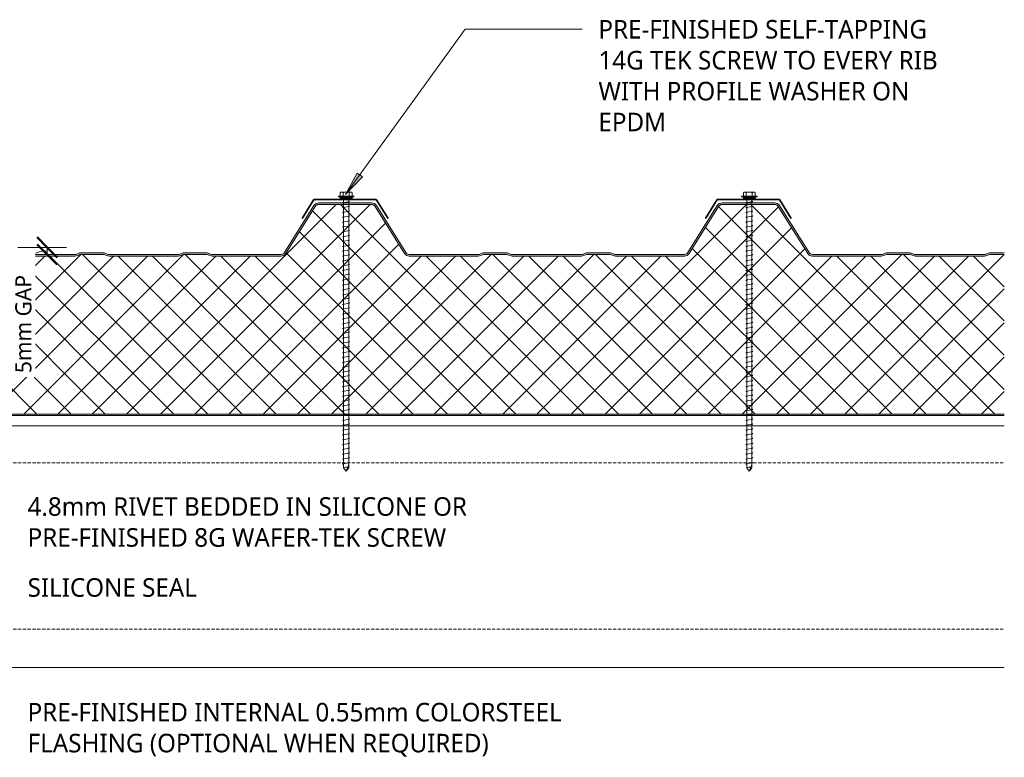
# Model space of a CAD drawing. Header units: millimetres. Extents: x -399 to 996, y 9 to 657.
# Tile 5 of 5: x 386 to 996, y 199 to 657. Entities that reach past the tile are written whole.
import ezdxf

# ---------------------------------------------------------------- set-up
doc = ezdxf.new("R2010")
doc.units = ezdxf.units.MM
doc.linetypes.add('Dash Short', pattern=[3, 2, -1])
for name, color, linetype, lineweight in [('A-ANNO-DIMS', 211, 'Continuous', 9), ('A-ANNO-DIMS-5', 211, 'Continuous', 9), ('A-DETL', 90, 'Continuous', 13), ('A-DETL-GENF', 92, 'Continuous', 13), ('G-ANNO-TEXT', 231, 'Continuous', 9)]:
    doc.layers.add(name, color=color, linetype=linetype, lineweight=lineweight)
doc.styles.add('Yu Gothic', font='Yu Gothic.ttf', dxfattribs={"height": 11.5})
doc.styles.add('Yu Gothic_1', font='Yu Gothic.ttf', dxfattribs={"height": 10})
doc.dimstyles.new('Diagonal_1', dxfattribs={"dimscale": 304.8, "dimtxt": 11.609035, "dimasz": 0.04101, "dimexe": 0.03937, "dimexo": 0.024606, "dimgap": 0.024606, "dimtad": 1, "dimdec": 0, "dimzin": 0, "dimdsep": 46, "dimtxsty": 'Yu Gothic_1', "dimblk1": 'OBLIQUE', "dimblk2": 'OBLIQUE', "dimsah": 1, "dimcen": 0.09, "dimazin": 0, "dimtfac": 1, "dimtdec": 4, "dimtix": 1, "dimtmove": 1, "dimatfit": 3, "dimfxl": 1, "dimtvp": 1, "dimtfill": 1, "dimtolj": 1, "dimtzin": 0, "dimarcsym": 2})

# ---------------------------------------------------------------- blocks, each defined once
blk = doc.blocks.new('Metecno RFw 1000 - FLAT FINISH - RFw 1000 100mm - FLAT-4181614-06  BARGE WITH PROFILED CLADDING')
at = {"layer": 'A-DETL-GENF'}
h = blk.add_hatch(color=256, dxfattribs=at)
h.paths.add_polyline_path([(1009.62, 0), (53.69, 0), (53.69, -1), (1018.41, -1.03), (1018.77, -1.23), (1018.97, -1.59), (1019, -1.8), (1018.97, -6.17), (1018.77, -6.53), (1018.6, -6.65), (1014.54, -9), (1001.2, -9), (1000.63, -9.07), (1000.1, -9.29), (999.64, -9.64), (999.29, -10.1), (999.07, -10.63), (999, -11.2), (998.97, -13.41), (998.77, -13.76), (998.41, -13.97), (998.2, -14), (994, -14), (994, -15), (998.41, -14.97), (998.67, -14.94), (999.1, -14.76), (999.47, -14.47), (999.84, -13.89), (999.94, -13.67), (1000, -12.99), (1000.04, -10.89), (1000.16, -10.6), (1000.35, -10.35), (1000.6, -10.16), (1000.89, -10.04), (1001.2, -10), (1014.54, -9.97), (1014.79, -9.94), (1015.22, -9.76), (1019.1, -7.52), (1019.47, -7.23), (1019.84, -6.65), (1019.94, -6.43), (1020, -5.96), (1020, -1.8), (1019.9, -1.23), (1019.76, -0.9), (1019.47, -0.53), (1019, -0.2), (1018.6, -0.05), (1018.2, 0)])
h.paths.add_polyline_path([(879.95, -99), (879.19, -99.07), (878.46, -99.29), (876.68, -100), (862.07, -100), (860.28, -99.29), (859.55, -99.07), (858.79, -99), (815.95, -99), (815.19, -99.07), (814.46, -99.29), (812.68, -100), (798.07, -100), (796.28, -99.29), (795.55, -99.07), (794.79, -99), (752.04, -99), (751.18, -99.11), (750.39, -99.43), (749.69, -99.93), (749.15, -100.6), (730.91, -129.78), (730.5, -130.29), (729.97, -130.67), (729.36, -130.92), (728.71, -131), (696.04, -131), (695.38, -130.92), (694.77, -130.67), (694.25, -130.29), (693.83, -129.78), (675.59, -100.6), (675.05, -99.93), (674.36, -99.43), (673.56, -99.11), (672.71, -99), (629.95, -99), (629.19, -99.07), (628.46, -99.29), (626.68, -100), (612.07, -100), (610.28, -99.29), (609.55, -99.07), (608.79, -99), (565.95, -99), (565.19, -99.07), (564.46, -99.29), (562.68, -100), (548.07, -100), (546.28, -99.29), (545.55, -99.07), (544.79, -99), (502.04, -99), (501.18, -99.11), (500.39, -99.43), (499.69, -99.93), (499.15, -100.6), (480.91, -129.78), (480.5, -130.29), (479.97, -130.67), (479.36, -130.92), (478.71, -131), (446.04, -131), (445.38, -130.92), (444.77, -130.67), (444.25, -130.29), (443.83, -129.78), (425.59, -100.6), (425.05, -99.93), (424.36, -99.43), (423.56, -99.11), (422.71, -99), (379.95, -99), (379.19, -99.07), (378.46, -99.29), (376.68, -100), (362.07, -100), (360.28, -99.29), (359.55, -99.07), (358.79, -99), (315.95, -99), (315.19, -99.07), (314.46, -99.29), (312.68, -100), (298.07, -100), (296.28, -99.29), (295.55, -99.07), (294.79, -99), (252.04, -99), (251.18, -99.11), (250.39, -99.43), (249.69, -99.93), (249.15, -100.6), (230.91, -129.78), (230.5, -130.29), (229.97, -130.67), (229.36, -130.92), (228.71, -131), (196.04, -131), (195.38, -130.92), (194.77, -130.67), (194.25, -130.29), (193.83, -129.78), (175.59, -100.6), (175.05, -99.93), (174.36, -99.43), (173.56, -99.11), (172.71, -99), (129.95, -99), (129.07, -99.11), (128.46, -99.29), (126.68, -100), (112.07, -100), (110.28, -99.29), (109.55, -99.07), (108.79, -99), (65.95, -99), (65.19, -99.07), (64.46, -99.29), (62.68, -100), (53.69, -100), (53.69, -101), (62.86, -100.95), (63.41, -100.79), (65.38, -100.05), (65.95, -100), (109.36, -100.05), (110.28, -100.36), (111.88, -100.95), (112.45, -101), (126.86, -100.95), (127.41, -100.79), (129.38, -100.05), (129.95, -100), (172.71, -100), (173.31, -100.08), (173.87, -100.3), (174.36, -100.66), (174.74, -101.13), (192.98, -130.31), (193.56, -131.01), (194.29, -131.55), (195.13, -131.89), (196.04, -132), (228.71, -132), (229.61, -131.89), (230.45, -131.55), (231.26, -130.92), (231.76, -130.31), (250, -101.13), (250.39, -100.66), (250.87, -100.3), (251.43, -100.08), (252.04, -100), (295.36, -100.05), (296.28, -100.36), (297.88, -100.95), (298.45, -101), (312.86, -100.95), (313.41, -100.79), (315.38, -100.05), (315.95, -100), (359.36, -100.05), (360.28, -100.36), (361.88, -100.95), (362.45, -101), (376.86, -100.95), (377.41, -100.79), (379.38, -100.05), (379.95, -100), (422.71, -100), (423.31, -100.08), (423.87, -100.3), (424.36, -100.66), (424.74, -101.13), (442.98, -130.31), (443.56, -131.01), (444.29, -131.55), (445.13, -131.89), (446.04, -132), (478.71, -132), (479.61, -131.89), (480.5, -131.52), (481.2, -131), (481.76, -130.31), (500, -101.13), (500.39, -100.66), (500.87, -100.3), (501.43, -100.08), (502.04, -100), (545.36, -100.05), (546.28, -100.36), (547.88, -100.95), (548.45, -101), (562.86, -100.95), (563.41, -100.79), (565.38, -100.05), (565.95, -100), (609.36, -100.05), (610.28, -100.36), (611.88, -100.95), (612.45, -101), (626.86, -100.95), (627.41, -100.79), (629.38, -100.05), (629.95, -100), (672.71, -100), (673.31, -100.08), (673.87, -100.3), (674.36, -100.66), (674.74, -101.13), (692.98, -130.31), (693.56, -131.01), (694.29, -131.55), (695.13, -131.89), (696.04, -132), (728.71, -132), (729.61, -131.89), (730.45, -131.55), (731.2, -131), (731.76, -130.31), (750, -101.13), (750.39, -100.66), (750.87, -100.3), (751.43, -100.08), (752.04, -100), (795.36, -100.05), (796.28, -100.36), (797.88, -100.95), (798.45, -101), (812.86, -100.95), (813.41, -100.79), (815.38, -100.05), (815.95, -100), (859.36, -100.05), (860.28, -100.36), (861.88, -100.95), (862.45, -101), (876.86, -100.95), (877.41, -100.79), (879.38, -100.05), (879.95, -100), (922.71, -100), (923.31, -100.08), (923.87, -100.3), (924.36, -100.66), (924.74, -101.13), (942.98, -130.31), (943.56, -131.01), (944.29, -131.55), (945.13, -131.89), (946.04, -132), (978.71, -132), (979.61, -131.89), (980.45, -131.55), (981.19, -131.01), (981.76, -130.31), (1000, -101.13), (999.15, -100.6), (980.91, -129.78), (980.5, -130.29), (979.97, -130.67), (979.36, -130.92), (978.71, -131), (946.04, -131), (945.38, -130.92), (944.77, -130.67), (944.25, -130.29), (943.83, -129.78), (925.59, -100.6), (925.05, -99.93), (924.36, -99.43), (923.56, -99.11), (922.71, -99), (884.53, -99)])
h = blk.add_hatch(dxfattribs=at)
h.set_pattern_fill('FP_2', color=256, style=0, pattern_type=2)
h.set_pattern_definition([(225, (1050.084, 411.128), (10.6066, -10.6066), []), (315, (1050.084, 411.128), (10.6066, 10.6066), [])])
h.paths.add_polyline_path([(1018.2, -1), (53.69, -1), (53.69, -100), (62.68, -100), (64.46, -99.29), (65.19, -99.07), (65.95, -99), (108.79, -99), (109.55, -99.07), (110.28, -99.29), (112.07, -100), (126.68, -100), (128.46, -99.29), (129.19, -99.07), (129.95, -99), (172.71, -99), (173.56, -99.11), (174.36, -99.43), (175.05, -99.93), (175.59, -100.6), (193.83, -129.78), (194.25, -130.29), (194.77, -130.67), (195.38, -130.92), (196.04, -131), (228.71, -131), (229.36, -130.92), (229.97, -130.67), (230.5, -130.29), (230.91, -129.78), (249.15, -100.6), (249.69, -99.93), (250.39, -99.43), (251.18, -99.11), (252.04, -99), (294.79, -99), (295.55, -99.07), (296.28, -99.29), (298.07, -100), (312.68, -100), (314.46, -99.29), (315.19, -99.07), (315.95, -99), (358.79, -99), (359.55, -99.07), (360.28, -99.29), (362.07, -100), (376.68, -100), (378.46, -99.29), (379.19, -99.07), (379.95, -99), (422.71, -99), (423.56, -99.11), (424.36, -99.43), (425.05, -99.93), (425.59, -100.6), (443.83, -129.78), (444.25, -130.29), (444.77, -130.67), (445.38, -130.92), (446.04, -131), (478.71, -131), (479.36, -130.92), (479.97, -130.67), (480.5, -130.29), (480.91, -129.78), (499.15, -100.6), (499.69, -99.93), (500.39, -99.43), (501.18, -99.11), (502.04, -99), (544.79, -99), (545.55, -99.07), (546.28, -99.29), (548.07, -100), (562.68, -100), (564.46, -99.29), (565.19, -99.07), (565.95, -99), (608.79, -99), (609.55, -99.07), (610.28, -99.29), (612.07, -100), (626.68, -100), (628.46, -99.29), (629.19, -99.07), (629.95, -99), (672.71, -99), (673.56, -99.11), (674.36, -99.43), (675.05, -99.93), (675.59, -100.6), (693.83, -129.78), (694.25, -130.29), (694.77, -130.67), (695.38, -130.92), (696.04, -131), (728.71, -131), (729.36, -130.92), (729.97, -130.67), (730.5, -130.29), (730.91, -129.78), (749.15, -100.6), (749.69, -99.93), (750.39, -99.43), (751.18, -99.11), (752.04, -99), (794.79, -99), (795.55, -99.07), (796.28, -99.29), (798.07, -100), (812.68, -100), (814.46, -99.29), (815.19, -99.07), (815.95, -99), (858.79, -99), (859.55, -99.07), (860.28, -99.29), (862.07, -100), (876.68, -100), (878.46, -99.29), (879.19, -99.07), (879.95, -99), (922.71, -99), (923.56, -99.11), (924.36, -99.43), (925.05, -99.93), (925.59, -100.6), (943.83, -129.78), (944.25, -130.29), (944.77, -130.67), (945.38, -130.92), (946.04, -131), (978.71, -131), (979.36, -130.92), (979.97, -130.67), (980.5, -130.29), (980.91, -129.78), (1000, -99.24), (1000, -13.2), (999.94, -13.67), (999.76, -14.1), (999.47, -14.47), (999.1, -14.76), (998.67, -14.94), (998.2, -15), (994, -15), (994, -14), (998.41, -13.97), (998.77, -13.76), (998.89, -13.6), (999, -12.99), (999, -11.2), (999.07, -10.63), (999.29, -10.1), (999.64, -9.64), (1000.1, -9.29), (1000.63, -9.07), (1001.2, -9), (1014.54, -9), (1018.77, -6.53), (1018.89, -6.36), (1019, -5.96), (1019, -1.8), (1018.89, -1.4), (1018.6, -1.11), (1018.41, -1.03)])
for p, q in [((1018.2, 0), (53.69, 0)), ((1018.2, -1), (53.69, -1)), ((1019, -5.96), (1019, -1.8)), ((1020, -5.96), (1020, -1.8)), ((999, -13.2), (999, -11.2)), ((1000, -13.2), (1000, -11.2)), ((1001.2, -9), (1014.54, -9)), ((1001.2, -10), (1014.32, -10)), ((1014.54, -9), (1018.6, -6.65)), ((1015.22, -9.76), (1019.1, -7.52)), ((994, -15), (994, -14)), ((994, -14), (998.2, -14)), ((998.2, -15), (994, -15)), ((1000, -99.24), (1000, -13.2)), ((53.69, -100), (62.68, -100)), ((53.69, -101), (62.29, -101)), ((62.68, -100), (64.46, -99.29)), ((63.41, -100.79), (64.84, -100.21)), ((65.95, -99), (108.79, -99)), ((65.95, -100), (108.79, -100)), ((109.91, -100.21), (111.34, -100.79)), ((110.28, -99.29), (112.07, -100)), ((112.07, -100), (126.68, -100)), ((112.45, -101), (126.29, -101)), ((126.68, -100), (128.46, -99.29)), ((127.41, -100.79), (128.84, -100.21)), ((129.95, -99), (172.71, -99)), ((129.95, -100), (172.71, -100)), ((174.74, -101.13), (192.98, -130.31)), ((175.59, -100.6), (193.83, -129.78)), ((230.91, -129.78), (249.15, -100.6)), ((231.76, -130.31), (250, -101.13)), ((252.04, -99), (294.79, -99)), ((252.04, -100), (294.79, -100)), ((295.91, -100.21), (297.34, -100.79)), ((296.28, -99.29), (298.07, -100)), ((298.07, -100), (312.68, -100)), ((298.45, -101), (312.29, -101)), ((312.68, -100), (314.46, -99.29)), ((313.41, -100.79), (314.84, -100.21)), ((315.95, -99), (358.79, -99)), ((315.95, -100), (358.79, -100)), ((359.91, -100.21), (361.34, -100.79)), ((360.28, -99.29), (362.07, -100)), ((362.07, -100), (376.68, -100)), ((362.45, -101), (376.29, -101)), ((376.68, -100), (378.46, -99.29)), ((377.41, -100.79), (378.84, -100.21)), ((379.95, -99), (422.71, -99)), ((379.95, -100), (422.71, -100)), ((424.74, -101.13), (442.98, -130.31)), ((425.59, -100.6), (443.83, -129.78)), ((480.91, -129.78), (499.15, -100.6)), ((481.76, -130.31), (500, -101.13)), ((502.04, -99), (544.79, -99)), ((502.04, -100), (544.79, -100)), ((545.91, -100.21), (547.34, -100.79)), ((546.28, -99.29), (548.07, -100)), ((548.07, -100), (562.68, -100)), ((548.45, -101), (562.29, -101)), ((562.68, -100), (564.46, -99.29)), ((563.41, -100.79), (564.84, -100.21)), ((565.95, -99), (608.79, -99)), ((565.95, -100), (608.79, -100)), ((609.91, -100.21), (611.34, -100.79)), ((610.28, -99.29), (612.07, -100)), ((612.07, -100), (626.68, -100)), ((612.45, -101), (626.29, -101)), ((626.68, -100), (628.46, -99.29)), ((627.41, -100.79), (628.84, -100.21)), ((629.95, -99), (672.71, -99)), ((629.95, -100), (672.71, -100)), ((674.74, -101.13), (692.98, -130.31)), ((675.59, -100.6), (693.83, -129.78)), ((730.91, -129.78), (749.15, -100.6)), ((731.76, -130.31), (750, -101.13)), ((752.04, -99), (794.79, -99)), ((752.04, -100), (794.79, -100)), ((795.91, -100.21), (797.34, -100.79)), ((796.28, -99.29), (798.07, -100)), ((798.07, -100), (812.68, -100)), ((798.45, -101), (812.29, -101)), ((812.68, -100), (814.46, -99.29)), ((813.41, -100.79), (814.84, -100.21)), ((815.95, -99), (858.79, -99)), ((815.95, -100), (858.79, -100)), ((859.91, -100.21), (861.34, -100.79)), ((860.28, -99.29), (862.07, -100)), ((862.07, -100), (876.68, -100)), ((862.45, -101), (876.29, -101)), ((876.68, -100), (878.46, -99.29)), ((877.41, -100.79), (878.84, -100.21)), ((879.95, -99), (922.71, -99)), ((879.95, -100), (922.71, -100)), ((924.74, -101.13), (942.98, -130.31)), ((925.59, -100.6), (943.83, -129.78)), ((980.91, -129.78), (1000, -99.24)), ((981.76, -130.31), (1000, -101.13)), ((1000, -101.13), (999.15, -100.6)), ((196.04, -131), (228.71, -131)), ((196.04, -132), (228.71, -132)), ((446.04, -131), (478.71, -131)), ((446.04, -132), (478.71, -132)), ((696.04, -131), (728.71, -131)), ((696.04, -132), (728.71, -132)), ((946.04, -131), (978.71, -131)), ((946.04, -132), (978.71, -132))]:
    blk.add_line(p, q, dxfattribs=at)
for centre, radius, start, end in [((1018.2, -1.8), 1.8, 360, 90), ((1018.2, -1.8), 0.8, 360, 90), ((1018.2, -5.96), 0.8, 300, 0), ((1018.2, -1.8), 0.8, 360, 30), ((1018.2, -5.96), 0.8, 330, 0), ((1018.2, -5.96), 1.8, 300, 360), ((1001.2, -11.2), 2.2, 90, 180), ((1001.2, -11.2), 1.2, 90, 180), ((1014.32, -8.2), 1.8, 270, 300), ((998.2, -13.2), 1.8, 270, 360), ((998.2, -13.2), 0.8, 270, 0), ((998.2, -13.2), 0.8, 330, 0), ((62.29, -98), 3, 270, 291.80141), ((65.95, -103), 4, 90, 111.80141), ((65.95, -103), 3, 90, 111.80141), ((108.79, -103), 4, 68.19859, 90), ((108.79, -103), 3, 68.19859, 90), ((112.45, -98), 3, 248.19859, 270), ((126.29, -98), 3, 270, 291.80141), ((129.95, -103), 4, 90, 111.80141), ((129.95, -103), 3, 90, 111.80141), ((172.71, -102.4), 3.4, 32.00538, 90), ((172.71, -102.4), 2.4, 32.00538, 90), ((252.04, -102.4), 3.4, 90, 147.99462), ((252.04, -102.4), 2.4, 90, 147.99462), ((294.79, -103), 4, 68.19859, 90), ((294.79, -103), 3, 68.19859, 90), ((298.45, -98), 3, 248.19859, 270), ((312.29, -98), 3, 270, 291.80141), ((315.95, -103), 4, 90, 111.80141), ((315.95, -103), 3, 90, 111.80141), ((358.79, -103), 4, 68.19859, 90), ((358.79, -103), 3, 68.19859, 90), ((362.45, -98), 3, 248.19859, 270), ((376.29, -98), 3, 270, 291.80141), ((379.95, -103), 4, 90, 111.80141), ((379.95, -103), 3, 90, 111.80141), ((422.71, -102.4), 3.4, 32.00538, 90), ((422.71, -102.4), 2.4, 32.00538, 90), ((502.04, -102.4), 3.4, 90, 147.99462), ((502.04, -102.4), 2.4, 90, 147.99462), ((544.79, -103), 4, 68.19859, 90), ((544.79, -103), 3, 68.19859, 90), ((548.45, -98), 3, 248.19859, 270), ((562.29, -98), 3, 270, 291.80141), ((565.95, -103), 4, 90, 111.80141), ((565.95, -103), 3, 90, 111.80141), ((608.79, -103), 4, 68.19859, 90), ((608.79, -103), 3, 68.19859, 90), ((612.45, -98), 3, 248.19859, 270), ((626.29, -98), 3, 270, 291.80141), ((629.95, -103), 4, 90, 111.80141), ((629.95, -103), 3, 90, 111.80141), ((672.71, -102.4), 3.4, 32.00538, 90), ((672.71, -102.4), 2.4, 32.00538, 90), ((752.04, -102.4), 3.4, 90, 147.99462), ((752.04, -102.4), 2.4, 90, 147.99462), ((794.79, -103), 4, 68.19859, 90), ((794.79, -103), 3, 68.19859, 90), ((798.45, -98), 3, 248.19859, 270), ((812.29, -98), 3, 270, 291.80141), ((815.95, -103), 4, 90, 111.80141), ((815.95, -103), 3, 90, 111.80141), ((858.79, -103), 4, 68.19859, 90), ((858.79, -103), 3, 68.19859, 90), ((862.45, -98), 3, 248.19859, 270), ((876.29, -98), 3, 270, 291.80141), ((879.95, -103), 4, 90, 111.80141), ((879.95, -103), 3, 90, 111.80141), ((922.71, -102.4), 3.4, 32.00538, 90), ((922.71, -102.4), 2.4, 32.00538, 90), ((196.04, -128.4), 3.6, 212.00538, 270), ((196.04, -128.4), 2.6, 212.00538, 270), ((228.71, -128.4), 2.6, 270, 327.99462), ((228.71, -128.4), 3.6, 270, 327.99462), ((446.04, -128.4), 3.6, 212.00538, 270), ((446.04, -128.4), 2.6, 212.00538, 270), ((478.71, -128.4), 2.6, 270, 327.99462), ((478.71, -128.4), 3.6, 270, 327.99462), ((696.04, -128.4), 3.6, 212.00538, 270), ((696.04, -128.4), 2.6, 212.00538, 270), ((728.71, -128.4), 2.6, 270, 327.99462), ((728.71, -128.4), 3.6, 270, 327.99462), ((946.04, -128.4), 3.6, 212.00538, 270), ((946.04, -128.4), 2.6, 212.00538, 270), ((978.71, -128.4), 2.6, 270, 327.99462), ((978.71, -128.4), 3.6, 270, 327.99462)]:
    blk.add_arc(centre, radius, start, end, dxfattribs=at)
blk = doc.blocks.new('Screw1 - Screw 6-4185320-06  BARGE WITH PROFILED CLADDING')
at = {"layer": 'A-DETL-GENF'}
blk.add_hatch(color=256, dxfattribs=at).paths.add_polyline_path([(3.67, 0), (3.67, 1), (-3.67, 1), (-3.67, 0)])
for p, q in [((4.79, 1.5), (-4.79, 1.5)), ((-4.79, 1.5), (-4.79, 1)), ((-3.67, 1), (-4.79, 1)), ((-3.67, 1.5), (-3.67, 3.47)), ((3.67, 1), (-3.67, 1)), ((-3.67, 1), (-3.67, 0)), ((-3.67, 0), (3.67, 0)), ((-2.76, 3.97), (2.76, 3.97)), ((-1.85, 1.5), (-1.85, 3.47)), ((-1.6, 0), (-1.6, -167.16)), ((1.6, -167.16), (1.6, 0)), ((1.85, 1.5), (1.85, 3.47)), ((3.67, 1.5), (3.67, 3.47)), ((4.79, 1), (3.67, 1)), ((3.67, 0), (3.67, 1)), ((4.79, 1), (4.79, 1.5)), ((2.17, -1.91), (-2.17, -2.67)), ((-2.17, -2.67), (-1.6, -3)), ((2.17, -4.91), (-2.17, -5.67)), ((-2.17, -5.67), (-1.6, -6)), ((1.6, -1.58), (2.17, -1.91)), ((1.6, -4.58), (2.17, -4.91)), ((2.17, -7.91), (-2.17, -8.67)), ((-2.17, -8.67), (-1.6, -9)), ((2.17, -10.91), (-2.17, -11.67)), ((-2.17, -11.67), (-1.6, -12)), ((1.6, -7.58), (2.17, -7.91)), ((1.6, -10.58), (2.17, -10.91)), ((2.17, -13.91), (-2.17, -14.67)), ((-2.17, -14.67), (-1.6, -15)), ((2.17, -16.91), (-2.17, -17.67)), ((-2.17, -17.67), (-1.6, -18)), ((1.6, -13.58), (2.17, -13.91)), ((1.6, -16.58), (2.17, -16.91)), ((2.17, -19.91), (-2.17, -20.67)), ((-2.17, -20.67), (-1.6, -21)), ((2.17, -22.91), (-2.17, -23.67)), ((-2.17, -23.67), (-1.6, -24)), ((1.6, -19.58), (2.17, -19.91)), ((1.6, -22.58), (2.17, -22.91)), ((2.17, -25.91), (-2.17, -26.67)), ((-2.17, -26.67), (-1.6, -27)), ((2.17, -28.91), (-2.17, -29.67)), ((-2.17, -29.67), (-1.6, -30)), ((1.6, -25.58), (2.17, -25.91)), ((1.6, -28.58), (2.17, -28.91)), ((2.17, -31.91), (-2.17, -32.67)), ((-2.17, -32.67), (-1.6, -33)), ((2.17, -34.91), (-2.17, -35.67)), ((-2.17, -35.67), (-1.6, -36)), ((1.6, -31.58), (2.17, -31.91)), ((1.6, -34.58), (2.17, -34.91)), ((2.17, -37.91), (-2.17, -38.67)), ((-2.17, -38.67), (-1.6, -39)), ((2.17, -40.91), (-2.17, -41.67)), ((-2.17, -41.67), (-1.6, -42)), ((1.6, -37.58), (2.17, -37.91)), ((1.6, -40.58), (2.17, -40.91)), ((2.17, -43.91), (-2.17, -44.67)), ((-2.17, -44.67), (-1.6, -45)), ((2.17, -46.91), (-2.17, -47.67)), ((-2.17, -47.67), (-1.6, -48)), ((1.6, -43.58), (2.17, -43.91)), ((1.6, -46.58), (2.17, -46.91)), ((2.17, -49.91), (-2.17, -50.67)), ((-2.17, -50.67), (-1.6, -51)), ((2.17, -52.91), (-2.17, -53.67)), ((-2.17, -53.67), (-1.6, -54)), ((1.6, -49.58), (2.17, -49.91)), ((1.6, -52.58), (2.17, -52.91)), ((2.17, -55.91), (-2.17, -56.67)), ((-2.17, -56.67), (-1.6, -57)), ((2.17, -58.91), (-2.17, -59.67)), ((-2.17, -59.67), (-1.6, -60)), ((1.6, -55.58), (2.17, -55.91)), ((1.6, -58.58), (2.17, -58.91)), ((2.17, -61.91), (-2.17, -62.67)), ((-2.17, -62.67), (-1.6, -63)), ((2.17, -64.91), (-2.17, -65.67)), ((-2.17, -65.67), (-1.6, -66)), ((1.6, -61.58), (2.17, -61.91)), ((1.6, -64.58), (2.17, -64.91)), ((2.17, -67.91), (-2.17, -68.67)), ((-2.17, -68.67), (-1.6, -69)), ((2.17, -70.91), (-2.17, -71.67)), ((-2.17, -71.67), (-1.6, -72)), ((1.6, -67.58), (2.17, -67.91)), ((1.6, -70.58), (2.17, -70.91)), ((2.17, -73.91), (-2.17, -74.67)), ((-2.17, -74.67), (-1.6, -75)), ((2.17, -76.91), (-2.17, -77.67)), ((-2.17, -77.67), (-1.6, -78)), ((1.6, -73.58), (2.17, -73.91)), ((1.6, -76.58), (2.17, -76.91)), ((2.17, -79.91), (-2.17, -80.67)), ((-2.17, -80.67), (-1.6, -81)), ((2.17, -82.91), (-2.17, -83.67)), ((-2.17, -83.67), (-1.6, -84)), ((1.6, -79.58), (2.17, -79.91)), ((1.6, -82.58), (2.17, -82.91)), ((2.17, -85.91), (-2.17, -86.67)), ((-2.17, -86.67), (-1.6, -87)), ((2.17, -88.91), (-2.17, -89.67)), ((-2.17, -89.67), (-1.6, -90)), ((1.6, -85.58), (2.17, -85.91)), ((1.6, -88.58), (2.17, -88.91)), ((2.17, -91.91), (-2.17, -92.67)), ((-2.17, -92.67), (-1.6, -93)), ((2.17, -94.91), (-2.17, -95.67)), ((-2.17, -95.67), (-1.6, -96)), ((1.6, -91.58), (2.17, -91.91)), ((1.6, -94.58), (2.17, -94.91)), ((1.6, -97.58), (2.17, -97.91)), ((2.17, -97.91), (-2.17, -98.67)), ((-2.17, -98.67), (-1.6, -99)), ((2.17, -100.91), (-2.17, -101.67)), ((-2.17, -101.67), (-1.6, -102)), ((1.6, -100.58), (2.17, -100.91)), ((1.6, -103.58), (2.17, -103.91)), ((2.17, -103.91), (-2.17, -104.67)), ((-2.17, -104.67), (-1.6, -105)), ((2.17, -106.91), (-2.17, -107.67)), ((-2.17, -107.67), (-1.6, -108)), ((1.6, -106.58), (2.17, -106.91)), ((1.6, -109.58), (2.17, -109.91)), ((2.17, -109.91), (-2.17, -110.67)), ((-2.17, -110.67), (-1.6, -111)), ((2.17, -112.91), (-2.17, -113.67)), ((-2.17, -113.67), (-1.6, -114)), ((2.17, -115.91), (-2.17, -116.67)), ((1.6, -112.58), (2.17, -112.91)), ((1.6, -115.58), (2.17, -115.91)), ((-2.17, -116.67), (-1.6, -117)), ((2.17, -118.91), (-2.17, -119.67)), ((-2.17, -119.67), (-1.6, -120)), ((2.17, -121.91), (-2.17, -122.67)), ((1.6, -118.58), (2.17, -118.91)), ((1.6, -121.58), (2.17, -121.91)), ((-2.17, -122.67), (-1.6, -123)), ((2.17, -124.91), (-2.17, -125.67)), ((-2.17, -125.67), (-1.6, -126)), ((2.17, -127.91), (-2.17, -128.67)), ((1.6, -124.58), (2.17, -124.91)), ((1.6, -127.58), (2.17, -127.91)), ((-2.17, -128.67), (-1.6, -129)), ((2.17, -130.91), (-2.17, -131.67)), ((-2.17, -131.67), (-1.6, -132)), ((2.17, -133.91), (-2.17, -134.67)), ((1.6, -130.58), (2.17, -130.91)), ((1.6, -133.58), (2.17, -133.91)), ((-2.17, -134.67), (-1.6, -135)), ((2.17, -136.91), (-2.17, -137.67)), ((-2.17, -137.67), (-1.6, -138)), ((2.17, -139.91), (-2.17, -140.67)), ((1.6, -136.58), (2.17, -136.91)), ((1.6, -139.58), (2.17, -139.91)), ((-2.17, -140.67), (-1.6, -141)), ((2.17, -142.91), (-2.17, -143.67)), ((-2.17, -143.67), (-1.6, -144)), ((2.17, -145.91), (-2.17, -146.67)), ((1.6, -142.58), (2.17, -142.91)), ((1.6, -145.58), (2.17, -145.91)), ((-2.17, -146.67), (-1.6, -147)), ((2.17, -148.91), (-2.17, -149.67)), ((-2.17, -149.67), (-1.6, -150)), ((2.17, -151.91), (-2.17, -152.67)), ((1.6, -148.58), (2.17, -148.91)), ((1.6, -151.58), (2.17, -151.91)), ((-2.17, -152.67), (-1.6, -153)), ((2.17, -154.91), (-2.17, -155.67)), ((-2.17, -155.67), (-1.6, -156)), ((2.17, -157.91), (-2.17, -158.67)), ((-2.17, -158.67), (-1.6, -159)), ((1.6, -154.58), (2.17, -154.91)), ((1.6, -157.58), (2.17, -157.91)), ((2.17, -160.91), (-2.17, -161.67)), ((-2.17, -161.67), (-1.6, -162)), ((2.17, -163.91), (-2.17, -164.67)), ((-2.17, -164.67), (-1.6, -165)), ((1.6, -160.58), (2.17, -160.91)), ((1.6, -163.58), (2.17, -163.91)), ((-1.6, -167.16), (0, -169.07)), ((0, -169.07), (1.6, -165.11)), ((1.6, -167.16), (0, -169.07))]:
    blk.add_line(p, q, dxfattribs=at)
for centre, radius, start, end in [((-2.76, 2.9), 1.08, 32.38007, 147.61993), ((0, 0.31), 3.67, 59.72736, 120.27264), ((2.76, 2.9), 1.08, 32.38007, 147.61993), ((0.08, -169.79), 3.11, 74.30592, 122.49751)]:
    blk.add_arc(centre, radius, start, end, dxfattribs=at)
blk = doc.blocks.new('DIMBLOCK2-06  BARGE WITH PROFILED CLADDING')
at = {"layer": 'A-ANNO-DIMS-5', "lineweight": 50}
for p, q in [((402.87, 515.52), (396.62, 521.77)), ((402.87, 511.13), (396.62, 517.38)), ((402.87, 515.52), (409.12, 509.27)), ((402.87, 511.13), (409.12, 504.88))]:
    blk.add_line(p, q, dxfattribs=at)
at = {"layer": 'A-ANNO-DIMS-5'}
for p, q in [((402.87, 515.52), (384.62, 515.52)), ((402.87, 515.52), (402.87, 511.13)), ((402.87, 515.52), (414.87, 515.52)), ((402.87, 511.13), (305.55, 511.13)), ((402.87, 511.13), (414.87, 511.13))]:
    blk.add_line(p, q, dxfattribs=at)
blk.add_ellipse((402.87, 498.8), major_axis=(16.77, 0), ratio=0.866388, start_param=1.570796, end_param=3.141593, dxfattribs=at)
at = {"layer": 'A-ANNO-DIMS-5', "color": 0, "insert": (383.11, 437.51), "char_height": 10, "width": 73.5467, "attachment_point": 1, "rotation": 90, "line_spacing_factor": 1.024327, "style": 'Yu Gothic_1', "bg_fill": 3, "box_fill_scale": 1.25, "bg_fill_color": 9, "bg_fill_true_color": 13158600, "bg_fill_transparency": 0}
blk.add_mtext('5mm GAP', dxfattribs=at)
blk = doc.blocks.new('_Oblique')
at = {"color": 0, "linetype": 'ByBlock', "lineweight": -2}
blk.add_line((-0.5, -0.5), (0.5, 0.5), dxfattribs=at)

msp = doc.modelspace()

# ---------------------------------------------------------------- hatches: boundary and pattern name
at = {"layer": 'G-ANNO-TEXT'}
msp.add_hatch(color=7, dxfattribs=at).paths.add_polyline_path([(587.93, 548.31), (598.32, 559.3), (595.12, 561.62)])

# ---------------------------------------------------------------- linework, layer by layer
at = {"layer": 'A-DETL', "lineweight": 35}
for p, q in [((568.31, 545.13), (561.03, 533.48)), ((568.31, 545.13), (606.99, 545.13)), ((606.99, 545.13), (614.26, 533.48)), ((818.31, 545.13), (811.03, 533.48)), ((818.31, 545.13), (856.99, 545.13)), ((856.99, 545.13), (864.26, 533.48))]:
    msp.add_line(p, q, dxfattribs=at)
at = {"layer": 'A-DETL'}
for p, q in [((270.77, 404.79), (996.4, 404.79)), ((273.77, 254.79), (996.4, 254.79))]:
    msp.add_line(p, q, dxfattribs=at)
at = {"layer": 'A-DETL', "linetype": 'Dash Short'}
for p, q in [((273.77, 381.75), (996.4, 381.75)), ((273.77, 278.57), (996.4, 278.57))]:
    msp.add_line(p, q, dxfattribs=at)
at = {"layer": 'G-ANNO-TEXT', "color": 7}
for p, q in [((587.93, 548.31), (662.15, 650.84)), ((662.15, 650.84), (734.58, 650.84)), ((595.12, 561.62), (587.93, 548.31)), ((587.93, 548.31), (598.32, 559.3)), ((598.32, 559.3), (595.12, 561.62))]:
    msp.add_line(p, q, dxfattribs=at)

# ---------------------------------------------------------------- block references
at = {"layer": 'A-DETL-GENF'}
for p in [(588.27, 545.83), (838.27, 545.83)]:
    msp.add_blockref('Screw1 - Screw 6-4185320-06  BARGE WITH PROFILED CLADDING', p, dxfattribs=at)
at = {"layer": 'A-DETL-GENF', "rotation": 180}
msp.add_blockref('Metecno RFw 1000 - FLAT FINISH - RFw 1000 100mm - FLAT-4181614-06  BARGE WITH PROFILED CLADDING', (1050.08, 411.13), dxfattribs=at)

# ---------------------------------------------------------------- texts
at = {"layer": 'G-ANNO-TEXT', "color": 7, "char_height": 11.5, "attachment_point": 1, "style": 'Yu Gothic', "bg_fill": 3, "box_fill_scale": 1.25, "bg_fill_color": 9, "bg_fill_true_color": 13158600, "bg_fill_transparency": 0}
for s, insert, width in [('PRE-FINISHED SELF-TAPPING ', (744.74, 656.59), 269.367), ('14G TEK SCREW TO EVERY RIB ', (744.74, 637.41), 273.7763), ('WITH PROFILE WASHER ON ', (744.74, 618.22), 246.5189), ('EPDM', (744.74, 599.04), 53.3122), ('4.8mm RIVET BEDDED IN SILICONE OR ', (390.77, 360.48), 341.5189), ('PRE-FINISHED 8G WAFER-TEK SCREW', (390.77, 341.3), 335.9071), ('SILICONE SEAL ', (390.77, 310.25), 138.2911), ('PRE-FINISHED INTERNAL 0.55mm COLORSTEEL ', (390.77, 232.88), 421.6876), ('FLASHING (OPTIONAL WHEN REQUIRED)', (390.77, 213.7), 357.5526)]:
    msp.add_mtext(s, dxfattribs=dict(at, insert=insert, width=width))

# ---------------------------------------------------------------- next in the draw order: dimensions: what is measured, and where the dimension line sits
at = {"layer": 'A-ANNO-DIMS'}
dim = msp.add_linear_dim(base=(402.87, 511.13), p1=(377.12, 515.52), p2=(298.05, 511.13), angle=90, text='5mm GAP', dimstyle='Diagonal_1', override={"dimpost": '<>', "dimfxl": 79.198045}, dxfattribs=at)
dim.commit()
dim.dimension.update_dxf_attribs({"geometry": 'DIMBLOCK2-06  BARGE WITH PROFILED CLADDING', "text_midpoint": (389.77, 474.28), "dimtype": 160, "text_rotation": 90})

doc.saveas('drawing.dxf')
